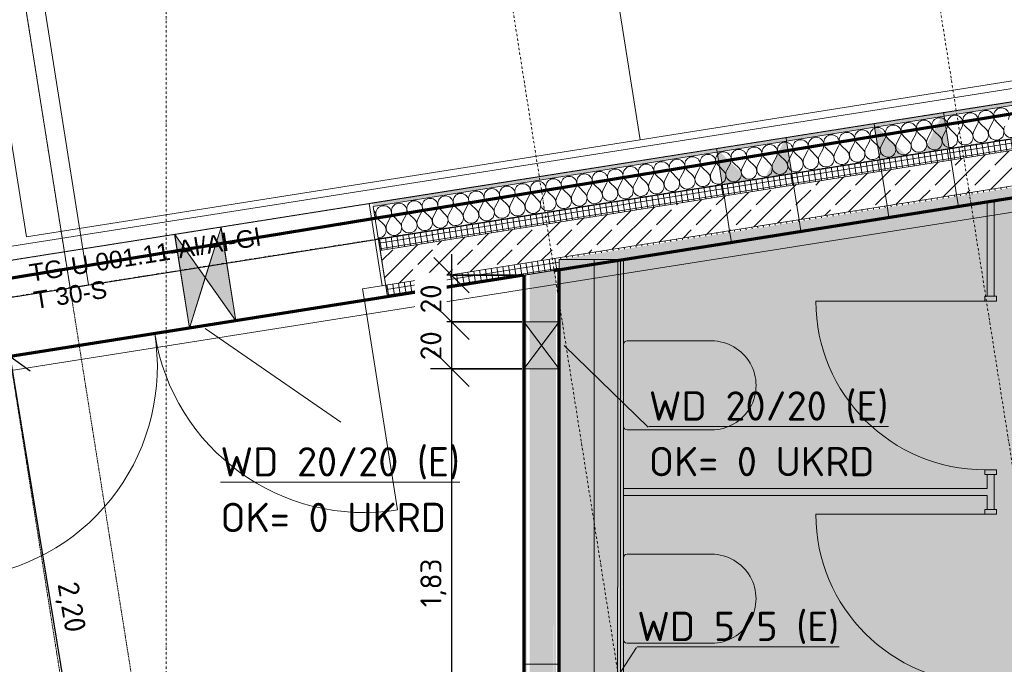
# Model space of a CAD drawing. Header units: millimetres. Extents: x 1523 to 73204, y -91281 to 10268.
# Tile 93 of 120: x 49681 to 53879, y -57496 to -54746. Entities that reach past the tile are written whole.
import ezdxf

# ---------------------------------------------------------------- set-up
doc = ezdxf.new("R2010")
doc.units = ezdxf.units.MM
for name, pattern in [('CAx_nichtHalbton', [20001.0584, 10000, -0.5292, 10000, -0.5292]), ('IMPORT-STRICHPUNKT _7_', [20, 10, -5, 0, -5]), ('IMPORT-VERDECKT _8_', [7.5, 5, -2.5]), ('Verdeckt 2x', [3.572, 2.3813, -1.1907])]:
    doc.linetypes.add(name, pattern=pattern)
for name, color, linetype, lineweight, true_color in [('50 A--Möblierung', 7, 'Continuous', 13, 0x656565), ('50 A--Sanitäreinrichtung', 7, 'Continuous', 13, 0x656565), ('80 A--Raum', 7, 'Continuous', 13, 0x656565), ('90 A--Achsraster _1_50_', 7, 'IMPORT-STRICHPUNKT _7_', 13, 0x656565), ('AD', 1, 'Continuous', 13, 0xff0000), ('Neubau_10 A--Wand innen _ Ausbau', 7, 'Continuous', 13, 0x656565), ('Neubau_10 A--Wand innen _ Installationswand', 7, 'Continuous', 13, 0x656565), ('Neubau_10 A--Wand innen _tragend_', 7, 'Continuous', 13, 0x656565), ('Neubau_10 VSI--Wärmeschutz _veritkal_', 7, 'Continuous', 13, 0x656565), ('Neubau_20 A--Gründungsbelag', 7, 'Continuous', 13, 0x656565), ('Neubau_30 A--Träger _ Dachkonstruktion', 7, 'IMPORT-VERDECKT _8_', 13, 0x656565), ('Neubau_50 A--Sanitäreinrichtung _ Trennwand', 7, 'Continuous', 13, 0x656565), ('Sockelbeschichtung Sprühnebel', 7, 'Continuous', 13, 0x656565), ('Xref_706_5_--_ÜP_-1_000_16_Übersichtsplan UG_IFC 2025_01_13_dwg', 7, 'Continuous', 13, 0x767676), ('XX', 7, 'Continuous', 18, 0x804040)]:
    doc.layers.add(name, color=color, linetype=linetype, lineweight=lineweight, true_color=true_color)
for name, color, linetype, lineweight in [('AD_Detail', 7, 'Continuous', 13), ('Ax-50_BM-Bem', 7, 'Continuous', 9), ('Ax_BM-Bem', 7, 'Continuous', 9), ('GB_HLS-OBJ', 7, 'Continuous', 18), ('M-EQPM-___-IDEN', 7, 'Continuous', 9)]:
    doc.layers.add(name, color=color, linetype=linetype, lineweight=lineweight)
doc.styles.add('Arial', font='arial.ttf', dxfattribs={"height": 75})
doc.styles.add('ISOCPEUR', font='isocpeur.ttf', dxfattribs={"height": 125})
doc.styles.add('ISOCPEUR_3', font='isocpeur.ttf', dxfattribs={"height": 90})
doc.dimstyles.new('KI_1_8_mm_Isocpeur__cm_m__Aufrundung_auf_5_mm_ELT_Gesamtbemaßung', dxfattribs={"dimscale": 304.8, "dimtxt": 89.638306, "dimasz": 0.492126, "dimexe": 0.295276, "dimexo": 0.0625, "dimgap": 0.049213, "dimtad": 1, "dimdec": 1, "dimlfac": 0.1, "dimrnd": 0.5, "dimdsep": 46, "dimtxsty": 'ISOCPEUR_3', "dimblk1": 'OBLIQUE', "dimblk2": 'OBLIQUE', "dimsah": 1, "dimcen": 0.09, "dimdle": 0.295276, "dimadec": 0, "dimazin": 0, "dimtfac": 1, "dimtdec": 4, "dimtix": 1, "dimtmove": 0, "dimatfit": 3, "dimfxl": 0.984252, "dimfxlon": 1, "dimtvp": 1, "dimtfill": 1, "dimtolj": 1, "dimtzin": 0, "dimlwd": 25, "dimlwe": 25, "dimarcsym": 2})
doc.dimstyles.new('KI_1_8_mm_Isocpeur__cm_m__Aufrundung_auf_5_mm_ELT_Gesamtbemaßung_1', dxfattribs={"dimscale": 304.8, "dimtxt": 89.638306, "dimasz": 0.492126, "dimexe": 0.295276, "dimexo": 0.0625, "dimgap": 0.049213, "dimtad": 1, "dimlfac": 0.001, "dimrnd": 0.005, "dimzin": 0, "dimdsep": 46, "dimtxsty": 'ISOCPEUR_3', "dimblk1": 'OBLIQUE', "dimblk2": 'OBLIQUE', "dimsah": 1, "dimcen": 0.09, "dimdle": 0.295276, "dimadec": 0, "dimazin": 0, "dimtfac": 1, "dimtdec": 4, "dimtix": 1, "dimtmove": 0, "dimatfit": 3, "dimfxl": 0.984252, "dimfxlon": 1, "dimtvp": 1, "dimtfill": 1, "dimtolj": 1, "dimtzin": 0, "dimlwd": 25, "dimlwe": 25, "dimarcsym": 2})
pattern_1 = [(275.336, (0, 0), (24.8916616, 2.324905), []), (5.336, (0, 0), (-2.324905, 24.8916616), [])]
pattern_2 = [(86.336, (0, 0), (-86.42598, 5.53439), [0, -50]), (86.336, (-41.615, 27.72), (-86.42598, 5.53439), [0, -50])]
pattern_3 = [(131.336, (0, 0), (18.7712323, 16.511839), [0, -25])]

# ---------------------------------------------------------------- blocks, each defined once
blk = doc.blocks.new('SuD_WD_RB Allgemein - SuD_WD_RB Allgemein-38472484-SuD_-1UG gesamt Plot  - Blatt 7')
at = {"layer": 'AD', "lineweight": 18}
blk.add_hatch(color=256, dxfattribs=at).paths.add_polyline_path([(0, -100), (-202.6, 0), (-405.1, -100)])
at = {"layer": 'AD_Detail', "lineweight": 18, "true_color": 0xff0000}
blk.add_hatch(color=1, dxfattribs=at).paths.add_polyline_path([(0, 100), (-405.1, 100), (-202.6, 0)])
at = {"layer": 'AD', "color": 7}
for p, q in [((-405.1, -100), (0, 100)), ((-405.1, 100), (0, -100)), ((-405.1, -100), (-405.1, 100)), ((-405.1, 100), (0, 100)), ((0, 100), (0, -100)), ((0, -100), (-405.1, -100))]:
    blk.add_line(p, q, dxfattribs=at)
at = {"layer": 'AD_Detail'}
for p, q in [((0, 100), (-405.1, 100)), ((-405.1, 100), (-202.6, 0)), ((-202.6, 0), (0, 100)), ((-202.6, 0), (-405.1, -100)), ((0, -100), (-202.6, 0)), ((-405.1, -100), (0, -100))]:
    blk.add_line(p, q, dxfattribs=at)
blk = doc.blocks.new('SuD_WD_TB Allgemein - SuD_WD_TB Allgemein-37426723-SuD_-1UG gesamt Plot  - Blatt 7')
at = {"layer": 'AD', "lineweight": 18, "true_color": 0x008040}
blk.add_hatch(color=116, dxfattribs=at).paths.add_polyline_path([(-150, -100), (0, -100), (-75, 0)])
at = {"layer": 'AD_Detail', "lineweight": 18, "true_color": 0x008040}
blk.add_hatch(color=116, dxfattribs=at).paths.add_polyline_path([(-150, 100), (-75, 0), (0, 100)])
at = {"layer": 'AD', "color": 7}
for p, q in [((-150, -100), (0, 100)), ((-150, 100), (0, -100)), ((-150, -100), (-150, 100)), ((-150, 100), (0, 100)), ((0, 100), (0, -100)), ((0, -100), (-150, -100))]:
    blk.add_line(p, q, dxfattribs=at)
at = {"layer": 'AD_Detail'}
for p, q in [((0, 100), (-150, 100)), ((-150, 100), (-75, 0)), ((-75, 0), (0, 100)), ((-75, 0), (-150, -100)), ((0, -100), (-75, 0)), ((-150, -100), (0, -100))]:
    blk.add_line(p, q, dxfattribs=at)
blk = doc.blocks.new('Xref_706_5_--_ÜP_-1_000_11_Übersichtsplan UG_IFC 2024_09_30_dwg__X74-41959640-SuD_-1UG gesamt Plot  - Blatt 7')
at = {"layer": 'Neubau_10 A--Wand innen _tragend_', "color": 9, "true_color": 0xcbcbcb}
for p, q in [((46815.2, -78432.4), (46840.9, -78411.2)), ((46815.8, -78445.7), (46843.4, -78464.5)), ((46818.3, -78499), (46844, -78477.8)), ((46818.9, -78512.3), (46846.5, -78531)), ((46821.4, -78565.6), (46847.1, -78544.4)), ((46822, -78578.9), (46849.6, -78597.6)), ((46824.5, -78632.2), (46850.2, -78611)), ((46825.1, -78645.5), (46852.7, -78664.2)), ((46827.6, -78698.8), (46853.3, -78677.6)), ((46828.2, -78712.1), (46855.8, -78730.8)), ((46830.7, -78765.4), (46856.4, -78744.2)), ((46831.3, -78778.7), (46858.9, -78797.4)), ((46833.8, -78832), (46859.5, -78810.7)), ((46834.4, -78845.3), (46862, -78864)), ((46836.9, -78898.6), (46862.6, -78877.3)), ((46837.5, -78911.9), (46865.1, -78930.6)), ((46840, -78965.2), (46865.7, -78943.9)), ((46840.6, -78978.5), (46868.2, -78997.2)), ((46843.1, -79031.7), (46868.8, -79010.5)), ((46843.7, -79045.1), (46871.3, -79063.8)), ((46846.2, -79098.3), (46871.9, -79077.1)), ((46846.8, -79111.7), (46874.4, -79130.4)), ((46849.3, -79164.9), (46875, -79143.7)), ((46849.9, -79178.3), (46877.5, -79197)), ((46852.4, -79231.5), (46878.1, -79210.3)), ((46853, -79244.9), (46880.6, -79263.6)), ((46855.5, -79298.1), (46881.2, -79276.9)), ((46856.1, -79311.4), (46883.7, -79330.2)), ((46858.6, -79364.7), (46884.3, -79343.5)), ((46859.2, -79378), (46886.8, -79396.8)), ((46861.7, -79431.3), (46887.4, -79410.1)), ((46862.4, -79444.6), (46889.9, -79463.4)), ((46864.8, -79497.9), (46890.5, -79476.7)), ((46865.5, -79511.2), (46893, -79530)), ((46867.9, -79564.5), (46893.6, -79543.3)), ((46868.6, -79577.8), (46896.1, -79596.6)), ((46871, -79631.1), (46896.7, -79609.9)), ((46871.7, -79644.4), (46899.2, -79663.2)), ((46874.1, -79697.7), (46899.9, -79676.5)), ((46874.8, -79711), (46902.3, -79729.7)), ((46877.2, -79764.3), (46903, -79743.1)), ((46877.9, -79777.6), (46905.4, -79796.3)), ((46880.4, -79830.9), (46906.1, -79809.7)), ((46881, -79844.2), (46908.5, -79862.9)), ((46883.5, -79897.5), (46909.2, -79876.3)), ((46884.1, -79910.8), (46911.6, -79929.5)), ((46886.6, -79964.1), (46912.3, -79942.9)), ((46887.2, -79977.4), (46914.7, -79996.1)), ((46889.7, -80030.7), (46915.4, -80009.4)), ((46890.3, -80044), (46917.8, -80062.7)), ((46892.8, -80097.3), (46918.5, -80076)), ((46893.4, -80110.6), (46921, -80129.3)), ((46895.9, -80163.9), (46921.6, -80142.6)), ((46896.5, -80177.2), (46924.1, -80195.9)), ((46899, -80230.4), (46924.7, -80209.2)), ((46899.6, -80243.8), (46927.2, -80262.5)), ((46902.1, -80297), (46927.8, -80275.8)), ((46902.7, -80310.4), (46930.3, -80329.1)), ((46905.2, -80363.6), (46930.9, -80342.4)), ((46905.8, -80377), (46933.4, -80395.7)), ((46908.3, -80430.2), (46934, -80409)), ((46908.9, -80443.6), (46936.5, -80462.3)), ((46911.4, -80496.8), (46937.1, -80475.6)), ((46912, -80510.1), (46939.6, -80528.9)), ((46914.5, -80563.4), (46940.2, -80542.2)), ((46915.1, -80576.7), (46942.7, -80595.5)), ((46917.6, -80630), (46943.3, -80608.8)), ((46918.2, -80643.3), (46945.8, -80662.1)), ((46920.7, -80696.6), (46946.4, -80675.4)), ((46921.3, -80709.9), (46948.9, -80728.7)), ((46923.8, -80763.2), (46949.5, -80742)), ((46924.4, -80776.5), (46952, -80795.3)), ((46926.9, -80829.8), (46952.6, -80808.6)), ((46927.5, -80843.1), (46955.1, -80861.9)), ((46930, -80896.4), (46955.7, -80875.2)), ((46930.6, -80909.7), (46958.2, -80928.4)), ((46933.1, -80963), (46958.8, -80941.8)), ((46933.7, -80976.3), (46961.3, -80995)), ((46936.2, -81029.6), (46961.9, -81008.4)), ((46936.8, -81042.9), (46964.4, -81061.6)), ((46939.3, -81096.2), (46965, -81075))]:
    blk.add_line(p, q, dxfattribs=at)
for centre, start, end in [((46794, -78406.7), 55.7982, 309.538), ((46859, -78370.3), 235.7982, 2.6681), ((46862.1, -78436.9), 2.6681, 129.538), ((46797.1, -78473.3), 55.7982, 309.538), ((46862.1, -78436.9), 235.7982, 2.6681), ((46865.2, -78503.5), 2.6681, 129.538), ((46865.2, -78503.5), 235.7982, 2.6681), ((46800.2, -78539.9), 55.7982, 309.538), ((46868.3, -78570.1), 2.6681, 129.538), ((46803.3, -78606.5), 55.7982, 309.538), ((46868.3, -78570.1), 235.7982, 2.6681), ((46871.4, -78636.7), 2.6681, 129.538), ((46806.4, -78673.1), 55.7982, 309.538), ((46871.4, -78636.7), 235.7982, 2.6681), ((46874.5, -78703.3), 2.6681, 129.538), ((46809.5, -78739.7), 55.7982, 309.538), ((46874.5, -78703.3), 235.7982, 2.6681), ((46877.6, -78769.9), 2.6681, 129.538), ((46812.6, -78806.3), 55.7982, 309.538), ((46877.6, -78769.9), 235.7982, 2.6681), ((46880.7, -78836.5), 2.6681, 129.538), ((46880.7, -78836.5), 235.7982, 2.6681), ((46815.7, -78872.9), 55.7982, 309.538), ((46883.8, -78903), 2.6681, 129.538), ((46818.8, -78939.4), 55.7982, 309.538), ((46883.8, -78903), 235.7982, 2.6681), ((46886.9, -78969.6), 2.6681, 129.538), ((46821.9, -79006), 55.7982, 309.538), ((46886.9, -78969.6), 235.7982, 2.6681), ((46890, -79036.2), 2.6681, 129.538), ((46825, -79072.6), 55.7982, 309.538), ((46890, -79036.2), 235.7982, 2.6681), ((46893.1, -79102.8), 2.6681, 129.538), ((46828.1, -79139.2), 55.7982, 309.538), ((46893.1, -79102.8), 235.7982, 2.6681), ((46831.2, -79205.8), 55.7982, 309.538), ((46896.2, -79169.4), 2.6681, 129.538), ((46896.2, -79169.4), 235.7982, 2.6681), ((46899.3, -79236), 2.6681, 129.538), ((46834.3, -79272.4), 55.7982, 309.538), ((46899.3, -79236), 235.7982, 2.6681), ((46902.4, -79302.6), 2.6681, 129.538), ((46902.4, -79302.6), 235.7982, 2.6681), ((46837.4, -79339), 55.7982, 309.538), ((46905.6, -79369.2), 2.6681, 129.538), ((46840.5, -79405.6), 55.7982, 309.538), ((46905.6, -79369.2), 235.7982, 2.6681), ((46908.7, -79435.8), 2.6681, 129.538), ((46843.6, -79472.2), 55.7982, 309.538), ((46908.7, -79435.8), 235.7982, 2.6681), ((46911.8, -79502.4), 2.6681, 129.538), ((46846.7, -79538.8), 55.7982, 309.538), ((46911.8, -79502.4), 235.7982, 2.6681), ((46914.9, -79569), 2.6681, 129.538), ((46849.8, -79605.4), 55.7982, 309.538), ((46914.9, -79569), 235.7982, 2.6681), ((46918, -79635.6), 2.6681, 129.538), ((46918, -79635.6), 235.7982, 2.6681), ((46852.9, -79672), 55.7982, 309.538), ((46921.1, -79702.2), 2.6681, 129.538), ((46856, -79738.6), 55.7982, 309.538), ((46921.1, -79702.2), 235.7982, 2.6681), ((46924.2, -79768.8), 2.6681, 129.538), ((46859.1, -79805.2), 55.7982, 309.538), ((46924.2, -79768.8), 235.7982, 2.6681), ((46927.3, -79835.4), 2.6681, 129.538), ((46862.2, -79871.8), 55.7982, 309.538), ((46927.3, -79835.4), 235.7982, 2.6681), ((46930.4, -79902), 2.6681, 129.538), ((46865.3, -79938.4), 55.7982, 309.538), ((46930.4, -79902), 235.7982, 2.6681), ((46868.4, -80005), 55.7982, 309.538), ((46933.5, -79968.6), 2.6681, 129.538), ((46933.5, -79968.6), 235.7982, 2.6681), ((46936.6, -80035.2), 2.6681, 129.538), ((46871.5, -80071.6), 55.7982, 309.538), ((46936.6, -80035.2), 235.7982, 2.6681), ((46939.7, -80101.7), 2.6681, 129.538), ((46874.6, -80138.1), 55.7982, 309.538), ((46939.7, -80101.7), 235.7982, 2.6681), ((46942.8, -80168.3), 2.6681, 129.538), ((46877.8, -80204.7), 55.7982, 309.538), ((46942.8, -80168.3), 235.7982, 2.6681), ((46945.9, -80234.9), 2.6681, 129.538), ((46880.9, -80271.3), 55.7982, 309.538), ((46945.9, -80234.9), 235.7982, 2.6681), ((46884, -80337.9), 55.7982, 309.538), ((46949, -80301.5), 2.6681, 129.538), ((46949, -80301.5), 235.7982, 2.6681), ((46952.1, -80368.1), 2.6681, 129.538), ((46887.1, -80404.5), 55.7982, 309.538), ((46952.1, -80368.1), 235.7982, 2.6681), ((46955.2, -80434.7), 2.6681, 129.538), ((46955.2, -80434.7), 235.7982, 2.6681), ((46890.2, -80471.1), 55.7982, 309.538), ((46958.3, -80501.3), 2.6681, 129.538), ((46893.3, -80537.7), 55.7982, 309.538), ((46958.3, -80501.3), 235.7982, 2.6681), ((46961.4, -80567.9), 2.6681, 129.538), ((46896.4, -80604.3), 55.7982, 309.538), ((46961.4, -80567.9), 235.7982, 2.6681), ((46964.5, -80634.5), 2.6681, 129.538), ((46899.5, -80670.9), 55.7982, 309.538), ((46964.5, -80634.5), 235.7982, 2.6681), ((46967.6, -80701.1), 2.6681, 129.538), ((46902.6, -80737.5), 55.7982, 309.538), ((46967.6, -80701.1), 235.7982, 2.6681), ((46970.7, -80767.7), 2.6681, 129.538), ((46970.7, -80767.7), 235.7982, 2.6681), ((46905.7, -80804.1), 55.7982, 309.538), ((46973.8, -80834.3), 2.6681, 129.538), ((46908.8, -80870.7), 55.7982, 309.538), ((46973.8, -80834.3), 235.7982, 2.6681), ((46976.9, -80900.9), 2.6681, 129.538), ((46911.9, -80937.3), 55.7982, 309.538), ((46976.9, -80900.9), 235.7982, 2.6681), ((46980, -80967.5), 2.6681, 129.538), ((46915, -81003.9), 55.7982, 309.538), ((46980, -80967.5), 235.7982, 2.6681), ((46983.1, -81034.1), 2.6681, 129.538), ((46918.1, -81070.5), 55.7982, 309.538), ((46983.1, -81034.1), 235.7982, 2.6681), ((46921.2, -81137.1), 57.4836, 127.8527), ((46986.2, -81100.7), 2.6681, 129.538), ((46986.2, -81100.7), 352.1411, 2.6681)]:
    blk.add_arc(centre, 33.3, start, end, dxfattribs=at)
blk = doc.blocks.new('Xref_706_5_--_ÜP_-1_000_11_Übersichtsplan UG_IFC 2024_09_30_dwg_Tür Ol 2-Fl 27_3-41959642-SuD_-1UG gesamt Plot  - Blatt 7')
at = {"layer": 'Neubau_10 A--Wand innen _tragend_', "color": 9, "true_color": 0xcbcbcb}
for p, q in [((-905, 0), (-905, 905)), ((905, 0), (905, 905))]:
    blk.add_line(p, q, dxfattribs=at)
at = {"layer": 'Neubau_10 A--Wand innen _tragend_', "color": 9, "true_color": 0xcbcbcb, "flags": 128}
for points in [[(-1005, -50), (-905, -50), (-905, 0), (-1005, 0), (-1005, -50), (-1005, 0)], [(1005, -50), (905, -50), (905, 0), (1005, 0), (1005, -50), (1005, 0)]]:
    blk.add_lwpolyline(points, close=True, dxfattribs=at)
for points in [[(-1005, -405), (-990, -405), (-990, -50)], [(1005, -405), (990, -405), (990, -50)]]:
    blk.add_lwpolyline(points, dxfattribs=at)
at = {"layer": 'Neubau_10 A--Wand innen _tragend_', "color": 9, "true_color": 0xcbcbcb}
for centre, start, end in [((-905, 0), 360, 90), ((905, 0), 90, 180)]:
    blk.add_arc(centre, 905, start, end, dxfattribs=at)
blk = doc.blocks.new('Xref_706_5_--_ÜP_-1_000_11_Übersichtsplan UG_IFC 2024_09_30_dwg_Tür Ol 1-Fl 27_12-41959848-SuD_-1UG gesamt Plot  - Blatt 7')
at = {"layer": 'Neubau_50 A--Sanitäreinrichtung _ Trennwand', "color": 9, "true_color": 0xcbcbcb}
blk.add_line((360, 10), (360, 730), dxfattribs=at)
at = {"layer": 'Neubau_50 A--Sanitäreinrichtung _ Trennwand', "color": 9, "true_color": 0xcbcbcb, "flags": 128}
for points in [[(-380, -40), (-360, -40), (-360, 10), (-380, 10)], [(-380, -30), (-380, 0)], [(380, -40), (360, -40), (360, 10), (380, 10)], [(380, -30), (380, 0)]]:
    blk.add_lwpolyline(points, close=True, dxfattribs=at)
at = {"layer": 'Neubau_50 A--Sanitäreinrichtung _ Trennwand', "color": 9, "true_color": 0xcbcbcb}
blk.add_arc((360, 10), 720, 90, 180, dxfattribs=at)
blk = doc.blocks.new('Xref_706_5_--_ÜP_-1_000_11_Übersichtsplan UG_IFC 2024_09_30_dwg_Stand WC 27-41960011-SuD_-1UG gesamt Plot  - Blatt 7')
at = {"layer": '50 A--Sanitäreinrichtung', "color": 9, "true_color": 0xcbcbcb}
blk.add_line((175, 0), (-175, 0), dxfattribs=at)
at = {"layer": '50 A--Sanitäreinrichtung', "color": 9, "true_color": 0xcbcbcb, "flags": 128}
for points in [[(-190, -15), (-190, -95), (-190, -375)], [(190, -375), (190, -95), (190, -15)]]:
    blk.add_lwpolyline(points, dxfattribs=at)
at = {"layer": '50 A--Sanitäreinrichtung', "color": 9, "true_color": 0xcbcbcb}
for centre, radius, start, end in [((-175, -15), 15, 90, 180), ((175, -15), 15, 360, 90), ((0, -375), 190, 180, 360)]:
    blk.add_arc(centre, radius, start, end, dxfattribs=at)
blk = doc.blocks.new('Xref_706_5_--_ÜP_-1_000_11_Übersichtsplan UG_IFC 2024_09_30_dwg_Standard-Rastermarker_30-41960584-SuD_-1UG gesamt Plot  - Blatt 7')
at = {"layer": '90 A--Achsraster _1_50_', "color": 9, "true_color": 0xcbcbcb}
blk.add_line((0, 0), (53500.2, 0), dxfattribs=at)
blk = doc.blocks.new('Xref_706_5_--_ÜP_-1_000_16_Übersichtsplan UG_IFC 2025_01_13_dwg-35469238-SuD_-1UG gesamt Plot  - Blatt 7')
at = {"layer": '80 A--Raum', "true_color": 0xededed}
h = blk.add_hatch(color=7, dxfattribs=at)
h.paths.add_polyline_path([(61847.8, -73728.5), (62068.4, -70283.8), (50086.1, -69516.5), (50884.6, -78065), (53632.7, -78241), (53963.7, -73071.6), (56757.9, -73250.5), (56593.1, -75825.2), (61692.6, -76151.8), (61739, -75427.3)])
h.paths.add_polyline_path([(53389.3, -75051.4), (53380.5, -75188.6), (53360.3, -75112.2), (53390.1, -75039)])
h.paths.add_polyline_path([(53360.3, -75112.2), (53330.6, -75185.5), (53340.2, -75035.8), (53346.9, -75061.2)])
h.paths.add_polyline_path([(53400.4, -73035.5), (53400.4, -73035.5), (53375.5, -73033.9)])
h.paths.add_polyline_path([(53392.5, -73160.3), (53390.9, -73185.2), (53370.7, -73108.8), (53400.4, -73035.5), (53398.8, -73060.5)])
h.paths.add_polyline_path([(53370.7, -73108.8), (53341, -73182), (53350.5, -73032.3)])
at = {"layer": 'Neubau_10 A--Wand innen _ Ausbau', "true_color": 0xcbcbcb}
h = blk.add_hatch(dxfattribs=at)
h.set_pattern_fill('FP_16', color=9, style=0, pattern_type=2)
h.set_pattern_definition(pattern_3)
h.paths.add_polyline_path([(53675.3, -78256.3), (53227.5, -78227.6), (53226.7, -78240.1), (53674.5, -78268.7)])
h.paths.add_polyline_path([(53223.4, -78227.3), (53181.8, -78224.7), (53185.1, -78237.4), (53218.4, -78239.5)])
h.paths.add_polyline_path([(53176.8, -78236.9), (53177.6, -78224.4), (51349.5, -78107.3), (51348.7, -78119.8), (52756.3, -78209.9)])
h.paths.add_polyline_path([(51332.9, -78106.3), (51166.6, -78095.6), (51182.4, -78109.2), (51315.5, -78117.7)])
h.paths.add_polyline_path([(51150, -78094.6), (50928.9, -78080.4), (50930.1, -78093), (51149.2, -78107)])
h = blk.add_hatch(dxfattribs=at)
h.set_pattern_fill('FP_16', color=9, style=0, pattern_type=2)
h.set_pattern_definition(pattern_3)
h.paths.add_polyline_path([(53668.1, -78368.5), (53674.5, -78268.7), (53226.7, -78240.1), (53220.3, -78339.9)])
h.paths.add_polyline_path([(53198.6, -78288.4), (53218.4, -78239.5), (53185.1, -78237.4)])
h.paths.add_polyline_path([(53212, -78339.3), (53198.6, -78288.4), (53178.7, -78337.2), (53195.4, -78338.3)])
h.paths.add_polyline_path([(53170.4, -78336.7), (53176.8, -78236.9), (51348.7, -78119.8), (51342.4, -78219.6), (52749.9, -78309.7)])
h.paths.add_polyline_path([(51245.8, -78163.3), (51315.5, -78117.7), (51182.4, -78109.2)])
h.paths.add_polyline_path([(51309.1, -78217.5), (51245.8, -78163.3), (51176, -78209), (51242.6, -78213.2)])
h.paths.add_polyline_path([(51149.2, -78107), (50930.1, -78093), (50939.5, -78193.8), (51142.8, -78206.8)])
h = blk.add_hatch(dxfattribs=at)
h.set_pattern_fill('FP_16', color=9, style=0, pattern_type=2)
h.set_pattern_definition(pattern_3)
h.paths.add_polyline_path([(53218.7, -78364.8), (53215.4, -78352.1), (53173.8, -78349.4), (53168.8, -78361.6), (53193.8, -78363.2)])
h.paths.add_polyline_path([(53667.3, -78381), (53219.5, -78352.3), (53218.7, -78364.8), (53666.5, -78393.5)])
h.paths.add_polyline_path([(51340.8, -78244.6), (51324.9, -78231), (51158.6, -78220.4), (51141.2, -78231.8), (51241, -78238.2)])
h.paths.add_polyline_path([(53168.8, -78361.6), (53169.6, -78349.1), (51341.6, -78232.1), (51340.8, -78244.6), (52748.3, -78334.7)])
h.paths.add_polyline_path([(51141.2, -78231.8), (51142, -78219.3), (50940.7, -78206.4), (50941.9, -78219), (51033.8, -78224.9)])
at = {"layer": 'Neubau_10 A--Wand innen _tragend_', "true_color": 0xcbcbcb}
h = blk.add_hatch(dxfattribs=at)
h.set_pattern_fill('FP_15', color=9, style=0, pattern_type=2)
h.set_pattern_definition(pattern_1)
h.paths.add_polyline_path([(50797.5, -78823.5), (50241.6, -72872.5), (50191.8, -72877.1), (50747.7, -78828.1)])
h = blk.add_hatch(dxfattribs=at)
h.set_pattern_fill('FP_4', color=9, style=0, pattern_type=2)
h.set_pattern_definition([(131.336, (0, 0), (90.10192, 79.25683), []), (131.336, (-45.05, -39.63), (90.10192, 79.25683), [90, -30])])
h.paths.add_polyline_path([(50946.8, -78809.5), (50391, -72858.5), (50241.6, -72872.5), (50797.5, -78823.5)])
h = blk.add_hatch(dxfattribs=at)
h.set_pattern_fill('FP_15', color=9, style=0, pattern_type=2)
h.set_pattern_definition(pattern_1)
h.paths.add_polyline_path([(50996.6, -78804.9), (50927.8, -78067.8), (50884.6, -78065), (50398.2, -72857.9), (50391, -72858.5), (50946.8, -78809.5), (50949.2, -78809.3)])
h = blk.add_hatch(dxfattribs=at)
h.set_pattern_fill('FP_9', color=9, style=0, pattern_type=2)
h.set_pattern_definition(pattern_2)
h.paths.add_polyline_path([(50608.3, -78841.2), (50052.4, -72890.2), (50037.5, -72891.6), (50593.4, -78842.6)])
at = {"layer": 'Neubau_10 A--Wand innen _tragend_', "true_color": 0xededed}
for points in [[(50529.2, -76488.9), (50518.5, -76374.6), (50379.1, -76387.6), (50380.2, -76398.7), (50393.3, -76406.7)], [(50546.4, -76673.3), (50535.7, -76559), (50406, -76675.3), (50407, -76686.3)], [(50592.4, -77165.8), (50581.7, -77051.5), (50442.4, -77064.5), (50443.4, -77075.6)], [(50609.6, -77350.2), (50599, -77235.9), (50469.2, -77352.1), (50470.3, -77363.2)], [(50865.4, -79575.3), (50865.2, -79575.2), (50673.1, -79693.6)]]:
    blk.add_hatch(color=7, dxfattribs=at).paths.add_polyline_path(points)
at = {"layer": 'Neubau_10 A--Wand innen _tragend_', "true_color": 0xcbcbcb}
h = blk.add_hatch(dxfattribs=at)
h.set_pattern_fill('FP_9', color=9, style=0, pattern_type=2)
h.set_pattern_definition(pattern_2)
h.paths.add_polyline_path([(50948.2, -78824.5), (50946.8, -78809.5), (50797.5, -78823.5), (50798.9, -78838.4), (50945.9, -78824.7)])
h.paths.add_polyline_path([(50798.9, -78838.4), (50797.5, -78823.5), (50593.4, -78842.6), (50594.8, -78857.5), (50796.5, -78838.6)])
at = {"layer": '50 A--Möblierung', "color": 9, "true_color": 0xcbcbcb, "flags": 128}
for points in [[(50397.3, -77686.6), (50150.8, -75048.1), (44674.7, -75559.6), (44921.1, -78198.1)], [(50643.7, -80325.1), (50397.3, -77686.6), (44921.1, -78198.1), (45167.6, -80836.6)]]:
    blk.add_lwpolyline(points, close=True, dxfattribs=at)
at = {"layer": '90 A--Achsraster _1_50_', "color": 9, "true_color": 0xcbcbcb}
for p, q in [((65069.2, -74960.3), (42408.6, -77076.9)), ((64952.8, -76779), (42292.1, -78895.6)), ((58838.4, -80252.8), (46124.3, -79438.7))]:
    blk.add_line(p, q, dxfattribs=at)
at = {"layer": 'Neubau_10 A--Wand innen _ Ausbau', "color": 9, "true_color": 0xcbcbcb}
blk.add_line((50941.9, -78219), (51141.2, -78231.8), dxfattribs=at)
at = {"layer": 'Neubau_10 A--Wand innen _ Ausbau', "color": 9, "true_color": 0xcbcbcb, "flags": 128}
for points in [[(52598.6, -78325.1), (51340.8, -78244.6), (51341.6, -78232.1), (51342.4, -78219.6), (51348.7, -78119.8), (51349.5, -78107.3), (51350.3, -78094.9), (51150.8, -78082.1), (50927.8, -78067.8)], [(51150.8, -78082.1), (51150, -78094.6), (51149.2, -78107), (51142.8, -78206.8), (51142, -78219.3), (51141.2, -78231.8), (51340.8, -78244.6)], [(51350.3, -78094.9), (52608.2, -78175.4), (52607.4, -78187.9), (52606.6, -78200.4), (52600.2, -78300.1), (52599.4, -78312.6), (52598.6, -78325.1), (52748.3, -78334.7), (53168.8, -78361.6)]]:
    blk.add_lwpolyline(points, dxfattribs=at)
at = {"layer": 'Neubau_10 A--Wand innen _ Installationswand', "color": 9, "true_color": 0xcbcbcb, "flags": 128}
for points in [[(50901.3, -77803.1), (53692.9, -77981.8), (53693.7, -77969.3), (50902.1, -77790.6), (50901.3, -77803.1), (50900.5, -77815.5), (50894.1, -77915.3), (50884.6, -78065), (53676.1, -78243.8), (53685.7, -78094.1)], [(53692.9, -77981.8), (53692.1, -77994.3), (50900.5, -77815.5)], [(53692.1, -77994.3), (53685.7, -78094.1), (50894.1, -77915.3)]]:
    blk.add_lwpolyline(points, dxfattribs=at)
at = {"layer": 'Neubau_10 A--Wand innen _tragend_', "color": 9, "true_color": 0xcbcbcb}
for p, q in [((50927.8, -78067.8), (50858.6, -77326.9)), ((51057.5, -79456.8), (50654.3, -79494.5)), ((50672.9, -79693.6), (51076.1, -79656))]:
    blk.add_line(p, q, dxfattribs=at)
at = {"layer": 'Neubau_10 A--Wand innen _tragend_', "color": 9, "true_color": 0xcbcbcb, "flags": 128}
for points in [[(49434.9, -62623.1), (50391, -72858.5), (50946.8, -78809.5), (50948.2, -78824.5), (50594.8, -78857.5), (50593.4, -78842.6), (50455.3, -77364.6), (50427.4, -77065.9), (50442.4, -77064.5), (50581.7, -77051.5), (50631.5, -77046.8), (50780.9, -77032.9), (50830.7, -77028.2), (50795.3, -76650.1)], [(49285.6, -62637.1), (50241.6, -72872.5), (50191.8, -72877.1), (50747.7, -78828.1)], [(49782.1, -70156.7), (49708.2, -69366.4), (49723.2, -69365), (50052.4, -72890.2), (50608.3, -78841.2), (50996.6, -78804.9), (50941.9, -78219)], [(50267.1, -70994.9), (50440.8, -72853.9), (50391, -72858.5), (50241.6, -72872.5), (50797.5, -78823.5)], [(50364.2, -76389), (50179.1, -74407.4), (50194, -74406), (50333.4, -74393), (50383.2, -74388.3), (50532.6, -74374.4), (50582.3, -74369.7), (50549.8, -74021.2), (50454.1, -72997.2)], [(50427.4, -77065.9), (50392.1, -76687.7), (50407, -76686.3), (50546.4, -76673.3), (50596.2, -76668.7), (50745.6, -76654.7), (50795.3, -76650.1), (50767.4, -76351.4), (50642.5, -75013.3)], [(50767.4, -76351.4), (50717.7, -76356), (50568.3, -76370), (50518.5, -76374.6), (50379.1, -76387.6), (50364.2, -76389), (50392.1, -76687.7)], [(50455.3, -77364.6), (50470.3, -77363.2), (50609.6, -77350.2), (50659.4, -77345.5), (50808.8, -77331.6), (50858.6, -77326.9), (50830.7, -77028.2)]]:
    blk.add_lwpolyline(points, dxfattribs=at)
at = {"layer": 'Neubau_10 VSI--Wärmeschutz _veritkal_', "color": 9, "true_color": 0xcbcbcb, "flags": 128}
blk.add_lwpolyline([(49454.9, -80285.5), (50871.7, -80153.1), (50864.3, -80073.5), (48959, -80251.5)], dxfattribs=at)
at = {"layer": 'Neubau_20 A--Gründungsbelag', "color": 9, "true_color": 0xcbcbcb, "flags": 128}
for points in [[(40866.5, -101159.7), (44464.2, -101453.2), (45770.7, -81049.4), (50986.4, -81383.3), (50934.6, -80829.4), (51183.5, -80806.2), (50996.6, -78804.9), (50747.7, -78828.1), (49235.8, -62641.7), (49484.7, -62618.5), (49297.8, -60617.2), (49048.9, -60640.4), (48955.9, -59644.8), (49204.8, -59621.5), (49172, -59270.7)], [(50151.2, -69751.2), (50440.3, -72846), (52874.5, -73001.8), (52864.9, -73151.5), (50977, -73030.7), (50858.8, -74876.9), (51889.8, -74942.9), (51880.2, -75092.6), (50642.7, -75013.3), (50902.1, -77790.6), (53693.7, -77969.3), (53869.7, -75220), (53012.8, -75165.1), (53022.4, -75015.4), (53879.3, -75070.3), (53895.3, -74820.8), (54045, -74830.4), (53825.8, -78253.4), (54065.3, -78268.7), (54055.7, -78418.4), (53666.5, -78393.5), (50941.9, -78219), (51239, -81399.5)]]:
    blk.add_lwpolyline(points, dxfattribs=at)
at = {"layer": 'Neubau_30 A--Träger _ Dachkonstruktion', "color": 9, "true_color": 0xcbcbcb}
blk.add_line((42140.1, -81270), (61880.4, -79426.2), dxfattribs=at)
at = {"layer": 'Neubau_30 A--Träger _ Dachkonstruktion', "color": 9, "true_color": 0xcbcbcb, "flags": 128}
blk.add_lwpolyline([(54122.2, -79849.5), (53360.7, -79920.7), (53311, -79925.3), (53366.8, -80522.7), (49510.7, -80882.9), (49518.1, -80962.5), (48323.3, -81074.1), (48315.9, -80994.5), (48260.1, -80397.1), (49454.9, -80285.5), (53311, -79925.3)], dxfattribs=at)
at = {"layer": 'Neubau_50 A--Sanitäreinrichtung _ Trennwand', "color": 9, "true_color": 0xcbcbcb, "flags": 128}
blk.add_lwpolyline([(50755.9, -76228.1), (51158.1, -76253.8), (51160.1, -76223.9), (50753.1, -76197.8)], close=True, dxfattribs=at)
blk.add_lwpolyline([(51918.5, -76272.4), (52068.2, -76282), (52066.3, -76312), (52006.4, -76308.1), (51907.4, -77855), (51877.4, -77853), (51976.5, -76306.2), (51916.6, -76302.4), (51918.5, -76272.4)], dxfattribs=at)
at = {"layer": 'Sockelbeschichtung Sprühnebel', "color": 9, "true_color": 0xcbcbcb, "flags": 128}
for points in [[(48858.9, -59250.7), (49704.3, -68302.4), (49558.7, -68315.5), (50764.2, -81309), (45714.7, -80985.6), (44313.5, -101380.7), (44793.2, -101480), (46060.3, -81378.5), (50740.5, -81678.2), (51335.7, -81716.3), (61398.8, -82360.7), (61422.5, -81991.4), (51293.6, -81342.9)], [(51293.6, -81342.9), (50078.5, -68327.4), (49305.9, -60062.4), (62631.7, -60915.6), (62655.4, -60546.4), (49271.1, -59689.4), (49232.4, -59274.6)]]:
    blk.add_lwpolyline(points, dxfattribs=at)
for name, p, rotation in [('Xref_706_5_--_ÜP_-1_000_11_Übersichtsplan UG_IFC 2024_09_30_dwg_Standard-Rastermarker_30-41960584-SuD_-1UG gesamt Plot  - Blatt 7', (53895, -112522.9), 95.33628353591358), ('Xref_706_5_--_ÜP_-1_000_11_Übersichtsplan UG_IFC 2024_09_30_dwg__X74-41959640-SuD_-1UG gesamt Plot  - Blatt 7', (0, 0), 2.668141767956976), ('Xref_706_5_--_ÜP_-1_000_11_Übersichtsplan UG_IFC 2024_09_30_dwg_Tür Ol 1-Fl 27_12-41959848-SuD_-1UG gesamt Plot  - Blatt 7', (51537.4, -76278.1), 176.3362835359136), ('Xref_706_5_--_ÜP_-1_000_11_Übersichtsplan UG_IFC 2024_09_30_dwg_Tür Ol 1-Fl 27_12-41959848-SuD_-1UG gesamt Plot  - Blatt 7', (52445.5, -76336.2), 176.3362835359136), ('Xref_706_5_--_ÜP_-1_000_11_Übersichtsplan UG_IFC 2024_09_30_dwg_Stand WC 27-41960011-SuD_-1UG gesamt Plot  - Blatt 7', (51438.3, -77824.9), 176.3362835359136), ('Xref_706_5_--_ÜP_-1_000_11_Übersichtsplan UG_IFC 2024_09_30_dwg_Stand WC 27-41960011-SuD_-1UG gesamt Plot  - Blatt 7', (52346.5, -77883.1), 176.3362835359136), ('Xref_706_5_--_ÜP_-1_000_11_Übersichtsplan UG_IFC 2024_09_30_dwg_Tür Ol 2-Fl 27_3-41959642-SuD_-1UG gesamt Plot  - Blatt 7', (51090.1, -79805.5), 275.3362835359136)]:
    blk.add_blockref(name, p, dxfattribs=dict(rotation=rotation))
at = {"layer": 'Neubau_10 A--Wand innen _tragend_', "char_height": 75, "attachment_point": 1, "rotation": 95.3363, "line_spacing_factor": 0.941778, "style": 'Arial'}
for s, insert, width in [('TG-U 001.11-Al/Al-Gl', (50761.4, -80325), 1188.164), ('T 30-S', (50878.7, -80314), 375.548)]:
    blk.add_mtext(s, dxfattribs=dict(at, insert=insert, width=width))
blk = doc.blocks.new('DIMBLOCK52-SuD_-1UG gesamt Plot  - Blatt 7')
at = {"layer": 'Ax-50_BM-Bem', "lineweight": 25}
for p, q in [((51522.3, -55746.1), (51522.3, -56035.7)), ((51522.3, -55836.1), (51447.3, -55761.1)), ((51822.3, -55836.1), (51432.3, -55836.1)), ((51522.3, -55836.1), (51597.3, -55911.1)), ((51522.3, -55836.1), (51822.3, -55836.1)), ((51522.3, -56035.7), (51447.3, -55960.7)), ((51822.3, -56035.7), (51432.3, -56035.7)), ((51522.3, -56035.7), (51597.3, -56110.7)), ((51522.3, -56035.7), (51822.3, -56035.7))]:
    blk.add_line(p, q, dxfattribs=at)
at = {"layer": 'Ax-50_BM-Bem', "color": 0, "lineweight": 25, "insert": (51389.7, -55998.6), "char_height": 90, "width": 150.589, "attachment_point": 1, "rotation": 90, "line_spacing_factor": 1.149209, "style": 'ISOCPEUR_3', "bg_fill": 3, "box_fill_scale": 1.25, "bg_fill_color": 256, "bg_fill_true_color": 13158600, "bg_fill_transparency": 0}
blk.add_mtext('20', dxfattribs=at)
blk = doc.blocks.new('_Oblique')
at = {"color": 0, "linetype": 'ByBlock', "lineweight": -2}
blk.add_line((-0.5, -0.5), (0.5, 0.5), dxfattribs=at)
blk = doc.blocks.new('DIMBLOCK53-SuD_-1UG gesamt Plot  - Blatt 7')
at = {"layer": 'Ax-50_BM-Bem', "lineweight": 25}
for p, q in [((51522.3, -56035.7), (51447.3, -55960.7)), ((51822.3, -56035.7), (51432.3, -56035.7)), ((51522.3, -56035.7), (51522.3, -56235.7)), ((51522.3, -56035.7), (51597.3, -56110.7)), ((51522.3, -56035.7), (51822.3, -56035.7)), ((51522.3, -56235.7), (51447.3, -56160.7)), ((51822.3, -56235.7), (51432.3, -56235.7)), ((51522.3, -56235.7), (51597.3, -56310.7)), ((51522.3, -56235.7), (51822.3, -56235.7))]:
    blk.add_line(p, q, dxfattribs=at)
at = {"layer": 'Ax-50_BM-Bem', "color": 0, "lineweight": 25, "insert": (51389.7, -56198.4), "char_height": 90, "width": 150.589, "attachment_point": 1, "rotation": 90, "line_spacing_factor": 1.149209, "style": 'ISOCPEUR_3', "bg_fill": 3, "box_fill_scale": 1.25, "bg_fill_color": 256, "bg_fill_true_color": 13158600, "bg_fill_transparency": 0}
blk.add_mtext('20', dxfattribs=at)
blk = doc.blocks.new('DIMBLOCK54-SuD_-1UG gesamt Plot  - Blatt 7')
at = {"layer": 'Ax-50_BM-Bem', "lineweight": 25}
for p, q in [((51522.3, -56235.7), (51447.3, -56160.7)), ((51822.3, -56235.7), (51432.3, -56235.7)), ((51522.3, -56235.7), (51522.3, -58157.5)), ((51522.3, -56235.7), (51597.3, -56310.7)), ((51522.3, -56235.7), (51822.3, -56235.7)), ((51522.3, -58067.5), (51447.3, -57992.5)), ((51822.3, -58067.5), (51432.3, -58067.5)), ((51522.3, -58067.5), (51597.3, -58142.5)), ((51522.3, -58067.5), (51822.3, -58067.5))]:
    blk.add_line(p, q, dxfattribs=at)
at = {"layer": 'Ax-50_BM-Bem', "color": 0, "lineweight": 25, "insert": (51389.7, -57252.4), "char_height": 90, "width": 242.019, "attachment_point": 1, "rotation": 90, "line_spacing_factor": 1.149209, "style": 'ISOCPEUR_3', "bg_fill": 3, "box_fill_scale": 1.25, "bg_fill_color": 256, "bg_fill_true_color": 13158600, "bg_fill_transparency": 0}
blk.add_mtext('1,83', dxfattribs=at)
blk = doc.blocks.new('DIMBLOCK55-SuD_-1UG gesamt Plot  - Blatt 7')
at = {"layer": 'Ax-50_BM-Bem', "lineweight": 25}
for p, q in [((49639.7, -56182.2), (49553.5, -56120.3)), ((49625.1, -56093.3), (50011.2, -58442.8)), ((49343.7, -56230.8), (49728.5, -56167.6)), ((49639.7, -56182.2), (49343.7, -56230.8)), ((49639.7, -56182.2), (49725.9, -56244)), ((50292.6, -58305.3), (49907.8, -58368.6)), ((49996.6, -58354), (49910.4, -58292.1)), ((49996.6, -58354), (50292.6, -58305.3)), ((49996.6, -58354), (50082.8, -58415.8))]:
    blk.add_line(p, q, dxfattribs=at)
at = {"layer": 'Ax-50_BM-Bem', "color": 0, "lineweight": 25, "insert": (49931.2, -57138.2), "char_height": 90, "width": 263.531, "attachment_point": 1, "rotation": 279.3319, "line_spacing_factor": 1.149209, "style": 'ISOCPEUR_3', "bg_fill": 3, "box_fill_scale": 1.25, "bg_fill_color": 256, "bg_fill_true_color": 13158600, "bg_fill_transparency": 0}
blk.add_mtext('2,20', dxfattribs=at)

msp = doc.modelspace()

# ---------------------------------------------------------------- linework, layer by layer
at = {"layer": 'M-EQPM-___-IDEN'}
for p, q in [((50472.501, -56064.215), (51051.199, -56463.067)), ((52002.709, -56135.686), (52360.616, -56484.328)), ((51905.786, -58051.061), (52311.116, -57424.642))]:
    msp.add_line(p, q, dxfattribs=at)
at = {"layer": 'XX', "color": 7, "linetype": 'CAx_nichtHalbton', "lineweight": 70, "true_color": 0xffffff}
for p, q in [((60586.59, -54051.512), (48844.078, -55981.127)), ((51958.31, -55816.067), (60472.184, -54467.601)), ((51980.786, -58544.56), (51980.786, -55812.507)), ((51830.786, -55836.264), (48675.786, -56335.967)), ((51830.786, -55836.264), (51830.786, -61216.236))]:
    msp.add_line(p, q, dxfattribs=at)
at = {"layer": 'XX', "color": 9, "linetype": 'Verdeckt 2x', "true_color": 0xc0c0c0}
for p, q in [((48830.786, -55901.369), (56539.694, -54680.398)), ((48967.569, -56038.152), (56676.477, -54817.181)), ((55010.786, -55331.371), (48748.965, -56325.195)), ((51830.786, -55836.074), (51830.786, -56266.264))]:
    msp.add_line(p, q, dxfattribs=at)

# ---------------------------------------------------------------- block references
at = {"layer": 'GB_HLS-OBJ', "rotation": 279.0000000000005}
msp.add_blockref('SuD_WD_RB Allgemein - SuD_WD_RB Allgemein-38472484-SuD_-1UG gesamt Plot  - Blatt 7', (50504.188, -56046.491), dxfattribs=at)
at = {"layer": 'GB_HLS-OBJ'}
msp.add_blockref('SuD_WD_TB Allgemein - SuD_WD_TB Allgemein-37426723-SuD_-1UG gesamt Plot  - Blatt 7', (51980.786, -56135.686), dxfattribs=at)
at = {"layer": 'Xref_706_5_--_ÜP_-1_000_16_Übersichtsplan UG_IFC 2025_01_13_dwg', "color": 9, "true_color": 0xcbcbcb, "rotation": 273.6637164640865}
msp.add_blockref('Xref_706_5_--_ÜP_-1_000_16_Übersichtsplan UG_IFC 2025_01_13_dwg-35469238-SuD_-1UG gesamt Plot  - Blatt 7', (126634.737, 0), dxfattribs=at)

# ---------------------------------------------------------------- texts
at = {"layer": 'M-EQPM-___-IDEN', "color": 96, "true_color": 0x008000, "char_height": 125, "attachment_point": 1, "style": 'ISOCPEUR'}
for s, insert, width in [('\\LWD 20/20 (E)', (52363.717, -56331.528), 1242.61562), ('OK= 0 UKRD', (52363.717, -56568.792), 1122.3625), ('\\LWD 5/5 (E)', (52314.217, -57271.842), 1026.16)]:
    msp.add_mtext(s, dxfattribs=dict(at, insert=insert, width=width))

# ---------------------------------------------------------------- next in the draw order: dimensions: what is measured, and where the dimension line sits
at = {"layer": 'Ax_BM-Bem', "lineweight": 25}
for base, p1, p2, angle, dimstyle, override, picture, middle in [((51522.268, -56035.686), (51822.268, -55836.074), (51822.268, -56035.686), 90, 'KI_1_8_mm_Isocpeur__cm_m__Aufrundung_auf_5_mm_ELT_Gesamtbemaßung', {"dimpost": '<>', "dimfxl": 199.612013}, 'DIMBLOCK52-SuD_-1UG gesamt Plot  - Blatt 7', (51462.268, -55935.88)), ((49996.587, -58353.97), (49343.67, -56230.803), (50292.617, -58305.324), 279.331858, 'KI_1_8_mm_Isocpeur__cm_m__Aufrundung_auf_5_mm_ELT_Gesamtbemaßung_1', {"dimpost": '<>', "dimfxl": 2281.258458}, 'DIMBLOCK55-SuD_-1UG gesamt Plot  - Blatt 7', (49877.349, -57258.335))]:
    dim = msp.add_linear_dim(base=base, p1=p1, p2=p2, angle=angle, dimstyle=dimstyle, override=override, dxfattribs=at)
    dim.commit()
    dim.dimension.update_dxf_attribs({"geometry": picture, "text_midpoint": middle})

# ---------------------------------------------------------------- next in the draw order: dimensions: what is measured, and where the dimension line sits
dim = msp.add_linear_dim(base=(51522.268, -56235.686), p1=(51822.268, -56035.686), p2=(51822.268, -56235.686), angle=90, dimstyle='KI_1_8_mm_Isocpeur__cm_m__Aufrundung_auf_5_mm_ELT_Gesamtbemaßung', override={"dimpost": '<>', "dimfxl": 200}, dxfattribs=at)
dim.commit()
dim.dimension.update_dxf_attribs({"geometry": 'DIMBLOCK53-SuD_-1UG gesamt Plot  - Blatt 7', "text_midpoint": (51462.268, -56135.686)})

# ---------------------------------------------------------------- next in the draw order: dimensions: what is measured, and where the dimension line sits
dim = msp.add_linear_dim(base=(51522.268, -58067.503), p1=(51822.268, -56235.686), p2=(51822.268, -58067.503), angle=90, dimstyle='KI_1_8_mm_Isocpeur__cm_m__Aufrundung_auf_5_mm_ELT_Gesamtbemaßung_1', override={"dimpost": '<>', "dimfxl": 1831.81649}, dxfattribs=at)
dim.commit()
dim.dimension.update_dxf_attribs({"geometry": 'DIMBLOCK54-SuD_-1UG gesamt Plot  - Blatt 7', "text_midpoint": (51462.268, -57151.594)})

# ---------------------------------------------------------------- next in the draw order: texts
at = {"layer": 'M-EQPM-___-IDEN', "color": 1, "true_color": 0xff0000, "char_height": 125, "attachment_point": 1, "style": 'ISOCPEUR'}
for s, insert, width in [('\\LWD 20/20 (E)', (50536.949, -56569.783), 1242.61562), ('OK= 0 UKRD', (50536.949, -56807.047), 1122.3625)]:
    msp.add_mtext(s, dxfattribs=dict(at, insert=insert, width=width))

doc.saveas('drawing.dxf')
